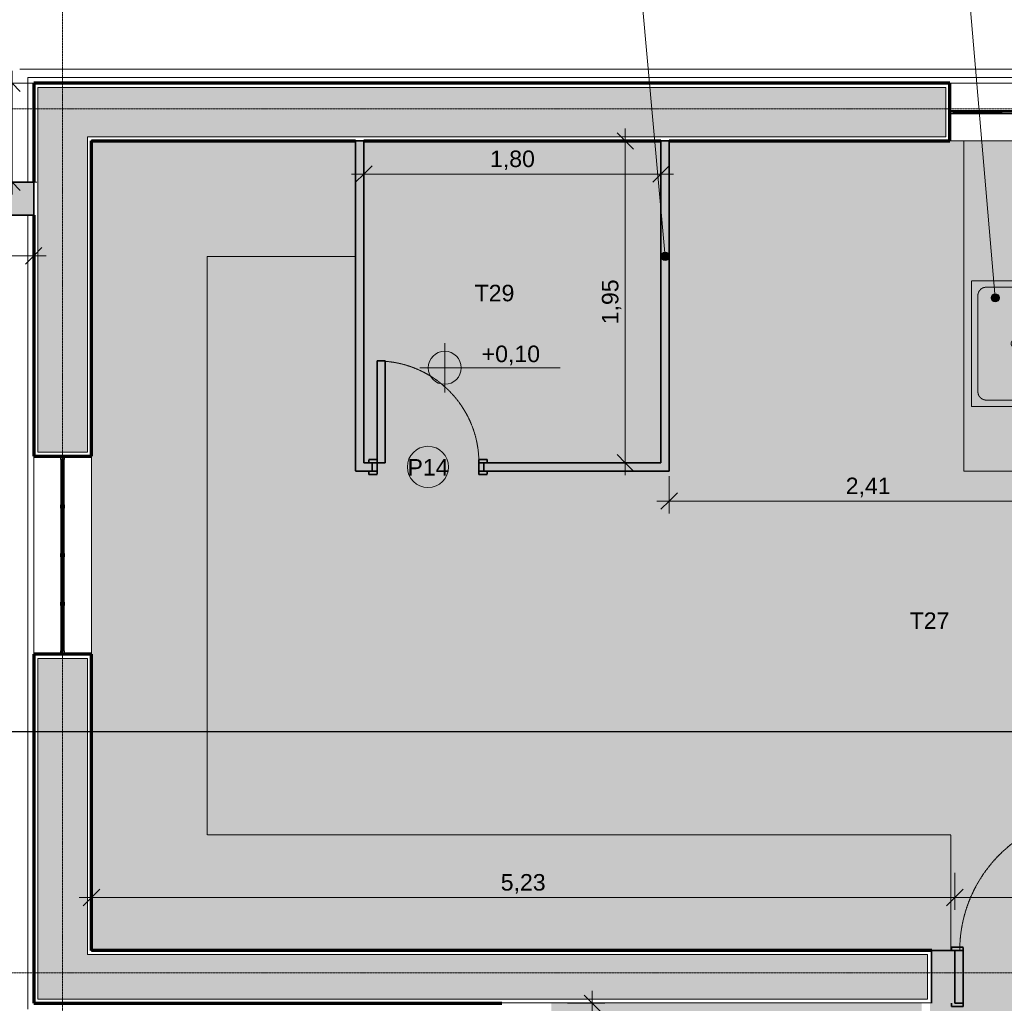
# Model space of a CAD drawing. Header units: millimetres. Extents: x -34717 to 9622, y -21919 to 4394.
# Tile 16 of 67: x -22066 to -16101, y -6093 to -134. Entities that reach past the tile are written whole.
import ezdxf

# ---------------------------------------------------------------- set-up
doc = ezdxf.new("R2010")
doc.units = ezdxf.units.MM
doc.linetypes.add('_Tracejado médio', pattern=[4, 3, -1])
doc.linetypes.add('_Traço - ponto', pattern=[16, 12, -2, 0, -2])
for name, color, linetype, lineweight in [('A-ANNO-DIMS', 211, 'Continuous', 9), ('A-ANNO-DIMS-50', 211, 'Continuous', 9), ('A-DOOR', 31, 'Continuous', 25), ('A-DOOR-FRAM', 31, 'Continuous', 25), ('A-DOOR-HDLN', 31, 'Continuous', 25), ('A-DOOR-IDEN', 31, 'Continuous', 9), ('A-FLOR-PATT', 8, 'Continuous', 25), ('A-GENM', 13, 'Continuous', 25), ('A-GLAZ', 151, 'Continuous', 18), ('A-WALL', 113, 'Continuous', 25), ('A-WALL-PATT', 111, 'Continuous', 25), ('G-ANNO-DIMS', 111, 'Continuous', 9), ('G-ANNO-SYMB', 111, 'Continuous', 9), ('G-ANNO-TEXT', 231, 'Continuous', 9), ('I-WALL', 2, 'Continuous', 25), ('P-SANR-FIXT', 6, 'Continuous', 25), ('Q-CASE', 31, 'Continuous', 25), ('S-GRID', 1, 'Continuous', 9)]:
    doc.layers.add(name, color=color, linetype=linetype, lineweight=lineweight)
doc.styles.add('Arial_4', font='arial.ttf', dxfattribs={"height": 100})
doc.dimstyles.new('Diagonal_-_2_0mm_Arial', dxfattribs={"dimscale": 304.8, "dimtxt": 102.02594, "dimasz": 0.328084, "dimexe": 0.246063, "dimexo": 0.0625, "dimgap": 0.024606, "dimtad": 1, "dimlfac": 0.001, "dimrnd": 0.01, "dimzin": 0, "dimdsep": 46, "dimtxsty": 'Arial_4', "dimblk1": 'OBLIQUE', "dimblk2": 'OBLIQUE', "dimsah": 1, "dimcen": 0.09, "dimdle": 0.246063, "dimadec": 0, "dimazin": 0, "dimtfac": 1, "dimtdec": 4, "dimtix": 1, "dimtmove": 0, "dimatfit": 3, "dimfxl": 0.492126, "dimfxlon": 1, "dimtvp": 1, "dimtolj": 1, "dimtzin": 0, "dimarcsym": 2})
doc.dimstyles.new('Diagonal_-_2_0mm_Arial_2', dxfattribs={"dimscale": 304.8, "dimtxt": 102.02594, "dimasz": 0.328084, "dimexe": 0.246063, "dimexo": 0.0625, "dimgap": 0.024606, "dimtad": 1, "dimdec": 0, "dimlfac": 0.1, "dimdsep": 46, "dimtxsty": 'Arial_4', "dimblk1": 'OBLIQUE', "dimblk2": 'OBLIQUE', "dimsah": 1, "dimcen": 0.09, "dimdle": 0.246063, "dimadec": 0, "dimazin": 0, "dimtfac": 1, "dimtdec": 4, "dimtix": 1, "dimtmove": 0, "dimatfit": 3, "dimfxl": 0.492126, "dimfxlon": 1, "dimtvp": 1, "dimtolj": 1, "dimtzin": 0, "dimarcsym": 2})

# ---------------------------------------------------------------- blocks, each defined once
blk = doc.blocks.new('PORTA - Simples - 0_617 x 2_10-3911889-PLANTA TÉRREO - MANTER _ DEMOLIR')
at = {"layer": 'A-DOOR-FRAM', "linetype": '_Tracejado médio', "lineweight": 18}
h = blk.add_hatch(color=21, dxfattribs=at)
h.paths.add_polyline_path([(-308.5, 45), (-328.5, 45), (-328.5, 25), (-278.5, 25), (-278.5, 45)], flags=0)
h.paths.add_polyline_path([(338.5, 45), (338.5, 25), (388.5, 25), (388.5, 45), (368.5, 45)], flags=0)
h = blk.add_hatch(color=21, dxfattribs=at)
h.paths.add_polyline_path([(-308.5, 25), (-308.5, -25), (-278.5, -25), (-278.5, 25)], flags=0)
h.paths.add_polyline_path([(338.5, 25), (338.5, -25), (368.5, -25), (368.5, 25)], flags=0)
h = blk.add_hatch(color=21, dxfattribs=at)
h.paths.add_polyline_path([(-308.5, -25), (-328.5, -25), (-328.5, -45), (-278.5, -45), (-278.5, -25)], flags=0)
h.paths.add_polyline_path([(368.5, -25), (338.5, -25), (338.5, -45), (388.5, -45), (388.5, -25)], flags=0)
at = {"layer": 'A-DOOR', "color": 30, "linetype": '_Tracejado médio', "lineweight": 35}
for p, q in [((288.5, -25), (338.5, -25)), ((288.5, -642), (288.5, -25)), ((338.5, -45), (338.5, -642)), ((338.5, -642), (288.5, -642))]:
    blk.add_line(p, q, dxfattribs=at)
at = {"layer": 'A-DOOR-FRAM', "color": 30, "linetype": '_Tracejado médio', "lineweight": 35}
for p, q in [((-328.5, 25), (-328.5, 45)), ((-328.5, 45), (-278.5, 45)), ((-308.5, 25), (-278.5, 25)), ((-278.5, 25), (-308.5, 25)), ((-278.5, 45), (-278.5, 25)), ((-278.5, 25), (-278.5, -25)), ((338.5, 25), (338.5, 45)), ((338.5, 45), (388.5, 45)), ((338.5, -25), (338.5, 25)), ((338.5, 25), (368.5, 25)), ((368.5, 25), (338.5, 25)), ((388.5, 45), (388.5, 25)), ((-328.5, -45), (-328.5, -25)), ((-278.5, -45), (-328.5, -45)), ((-278.5, -25), (-308.5, -25)), ((-308.5, -25), (-278.5, -25)), ((-278.5, -25), (-278.5, -45)), ((368.5, -25), (338.5, -25)), ((338.5, -25), (368.5, -25)), ((338.5, -45), (338.5, -25)), ((388.5, -45), (338.5, -45)), ((388.5, -25), (388.5, -45))]:
    blk.add_line(p, q, dxfattribs=at)
at = {"layer": 'A-DOOR-HDLN', "color": 40, "linetype": '_Tracejado médio', "lineweight": 18}
blk.add_arc((338.5, -25), 617, 180, 269.7928, dxfattribs=at)
blk = doc.blocks.new('Janelas_J2 e J4 - J4 - 1_2 x 1_81-4330366-PLANTA TÉRREO - MANTER _ DEMOLIR')
at = {"layer": 'A-GLAZ'}
h = blk.add_hatch(dxfattribs=at)
h.set_pattern_fill('FP_14', color=256, style=0, pattern_type=2)
h.set_pattern_definition([(315, (2778.492, -21806.115), (17.67767, 17.67767), [])])
h.paths.add_polyline_path([(-600, 0), (-599.9, -10), (-580, -10), (-580, 10), (-600, 10)], flags=0)
h.paths.add_polyline_path([(-305, -10), (-285, -10), (-285, 10), (-305, 10), (-305, -4)], flags=0)
h.paths.add_polyline_path([(-10, 10), (-10, 4), (10, 4), (10, 10)], flags=0)
h.paths.add_polyline_path([(-10, -4), (-10, -10), (10, -10), (10, -4), (-4, -4)], flags=0)
h.paths.add_polyline_path([(285, -4), (285, -10), (305, -10), (305, 10), (285, 10), (285, 4)], flags=0)
h.paths.add_polyline_path([(580, 0), (580, -10), (600, -10), (599.9, 10), (580, 10)], flags=0)
at = {"layer": 'A-GLAZ', "lineweight": 25}
for p, q in [((-600, 10), (-580, 10)), ((-580, 10), (-580, -10)), ((-580, -4), (-580, 4)), ((-580, 4), (-285, 4)), ((-305, -10), (-305, 10)), ((-305, 10), (-285, 10)), ((-285, 10), (-285, 4)), ((-10, 4), (-10, 10)), ((-10, 10), (10, 10)), ((10, 10), (10, 4)), ((285, 4), (285, 10)), ((285, 10), (305, 10)), ((285, 4), (580, 4)), ((305, 10), (305, -10)), ((580, -10), (580, 10)), ((580, 10), (600, 10)), ((580, 4), (580, -4)), ((-580, -10), (-600, -10)), ((-285, -4), (-580, -4)), ((-285, -10), (-305, -10)), ((-285, -4), (-285, -10)), ((-10, -10), (-10, -4)), ((10, -10), (-10, -10)), ((10, -4), (10, -10)), ((580, -4), (285, -4)), ((285, -10), (285, -4)), ((305, -10), (285, -10)), ((600, -10), (580, -10))]:
    blk.add_line(p, q, dxfattribs=at)
at = {"layer": 'A-GLAZ'}
for p, q in [((-305, 10), (-580, 10)), ((-10, 10), (-285, 10)), ((-285, 4), (285, 4)), ((-285, -4), (-285, 4)), ((285, 10), (10, 10)), ((285, 4), (285, -4)), ((580, 10), (305, 10)), ((-580, -10), (-305, -10)), ((285, -4), (-285, -4)), ((-285, -10), (-10, -10)), ((10, -10), (285, -10)), ((305, -10), (580, -10))]:
    blk.add_line(p, q, dxfattribs=at)
blk = doc.blocks.new('Janelas_J2 e J4 - J4 - 1_2 x 1_81-V6-PLANTA TÉRREO - MANTER _ DEMOLIR')
at = {"layer": 'A-GLAZ'}
h = blk.add_hatch(dxfattribs=at)
h.set_pattern_fill('FP_15', color=256, style=0, pattern_type=2)
h.set_pattern_definition([(45, (15831.115, 93.492), (-17.67767, 17.67767), [])])
h.paths.add_polyline_path([(600, -10), (600, 10), (580, 10), (580, -10)], flags=0)
h.paths.add_polyline_path([(305, -10), (305, 10), (285, 10), (285, -10)], flags=0)
h.paths.add_polyline_path([(10, -10), (10, -4), (-10, -4), (-10, -10)], flags=0)
h.paths.add_polyline_path([(-305, -10), (-285, -10), (-285, 10), (-305, 10), (-305, -4)], flags=0)
h.paths.add_polyline_path([(-599.9, -10), (-580, -10), (-580, 10), (-600, 10), (-600, -10)], flags=0)
h.paths.add_polyline_path([(-10, 4), (10, 4), (10, 10), (-10, 10)], flags=0)
at = {"layer": 'A-GLAZ', "lineweight": 25}
for p, q in [((-600, 10), (-580, 10)), ((-580, 10), (-580, -10)), ((-580, -4), (-580, 4)), ((-580, 4), (-285, 4)), ((-305, -10), (-305, 10)), ((-305, 10), (-285, 10)), ((-285, 10), (-285, 4)), ((-10, 4), (-10, 10)), ((-10, 10), (10, 10)), ((10, 10), (10, 4)), ((285, 4), (285, 10)), ((285, 10), (305, 10)), ((285, 4), (580, 4)), ((305, 10), (305, -10)), ((580, -10), (580, 10)), ((580, 10), (600, 10)), ((580, 4), (580, -4)), ((-580, -10), (-600, -10)), ((-285, -4), (-580, -4)), ((-285, -10), (-305, -10)), ((-285, -4), (-285, -10)), ((-10, -10), (-10, -4)), ((10, -10), (-10, -10)), ((10, -4), (10, -10)), ((580, -4), (285, -4)), ((285, -10), (285, -4)), ((305, -10), (285, -10)), ((600, -10), (580, -10))]:
    blk.add_line(p, q, dxfattribs=at)
at = {"layer": 'A-GLAZ'}
for p, q in [((-305, 10), (-580, 10)), ((-10, 10), (-285, 10)), ((-285, 4), (285, 4)), ((-285, -4), (-285, 4)), ((285, 10), (10, 10)), ((285, 4), (285, -4)), ((580, 10), (305, 10)), ((-580, -10), (-305, -10)), ((285, -4), (-285, -4)), ((-285, -10), (-10, -10)), ((10, -10), (285, -10)), ((305, -10), (580, -10))]:
    blk.add_line(p, q, dxfattribs=at)
blk = doc.blocks.new('PORTA - Simples - 0_90 x 2_10 2-3969213-PLANTA TÉRREO - MANTER _ DEMOLIR')
at = {"layer": 'A-DOOR-FRAM', "linetype": '_Tracejado médio', "lineweight": 18}
h = blk.add_hatch(color=21, dxfattribs=at)
h.paths.add_polyline_path([(510, 160), (510, 180), (440, 180), (440, 160), (490, 160)], flags=0)
h.paths.add_polyline_path([(-430, 160), (-380, 160), (-380, 180), (-450, 180), (-450, 160)], flags=0)
h = blk.add_hatch(color=21, dxfattribs=at)
h.paths.add_polyline_path([(480, -160), (490, -160), (490, 160), (440, 160), (440, -160)], flags=0)
h.paths.add_polyline_path([(-380, -160), (-380, 160), (-430, 160), (-430, -160)], flags=0)
h = blk.add_hatch(color=21, dxfattribs=at)
h.paths.add_polyline_path([(440, -180), (480, -180), (480, -160), (440, -160)], flags=0)
h.paths.add_polyline_path([(-412.5, -180), (-380, -180), (-380, -160), (-450, -160), (-450, -180), (-430, -180)], flags=0)
at = {"layer": 'A-DOOR', "color": 30, "linetype": '_Tracejado médio', "lineweight": 35}
for p, q in [((440, 980), (410, 980)), ((410, 980), (410, 160)), ((440, 180), (440, 980)), ((410, 160), (440, 160))]:
    blk.add_line(p, q, dxfattribs=at)
at = {"layer": 'A-DOOR-FRAM', "color": 30, "linetype": '_Tracejado médio', "lineweight": 35}
for p, q in [((-380, 180), (-450, 180)), ((-450, 180), (-450, 160)), ((-380, 160), (-380, 180)), ((510, 180), (440, 180)), ((440, 180), (440, 160)), ((510, 160), (510, 180)), ((-380, 160), (-430, 160)), ((-430, 160), (-380, 160)), ((-380, -160), (-380, 160)), ((490, 160), (440, 160)), ((440, 160), (440, -160)), ((440, 160), (490, 160)), ((-450, -160), (-450, -180)), ((-430, -160), (-380, -160)), ((-380, -160), (-430, -160)), ((-380, -180), (-380, -160)), ((440, -160), (480, -160)), ((480, -160), (440, -160)), ((440, -160), (440, -180)), ((-450, -180), (-380, -180)), ((440, -180), (480, -180))]:
    blk.add_line(p, q, dxfattribs=at)
at = {"layer": 'A-DOOR-HDLN', "color": 40, "linetype": '_Tracejado médio', "lineweight": 18}
blk.add_arc((420.2, 160), 820.2, 88.77153, 180, dxfattribs=at)
blk = doc.blocks.new('Topo da bancada com pia_0001 - Profundidade 600mm-3951672-PLANTA TÉRREO - MANTER _ DEMOLIR')
at = {"layer": 'Q-CASE', "linetype": '_Tracejado médio', "lineweight": 18}
h = blk.add_hatch(color=41, dxfattribs=at)
h.paths.add_polyline_path([(-1200.5, 625), (-1200.5, 0), (799.5, 0), (799.5, 625)], flags=0)
h.paths.add_polyline_path([(-808.4, 43.1), (-808.4, 578.1), (-48.4, 578.1), (-48.4, 43.1)], flags=0)
at = {"layer": 'Q-CASE', "color": 40, "linetype": '_Tracejado médio', "lineweight": 18}
for p, q in [((-1200.5, 625), (799.5, 625)), ((-1200.5, 0), (-1200.5, 625)), ((799.5, 625), (799.5, 0)), ((-1200.5, 19), (799.5, 19))]:
    blk.add_line(p, q, dxfattribs=at)
blk = doc.blocks.new('M_Pia da cozinha-Simples - 760 x 535 mm-3023114-PLANTA TÉRREO - MANTER _ DEMOLIR')
at = {"layer": 'P-SANR-FIXT', "linetype": '_Tracejado médio', "lineweight": 18}
blk.add_hatch(color=41, dxfattribs=at).paths.add_polyline_path([(395.7, -269.8), (395.7, 265.2), (-364.3, 265.2), (-364.3, -269.8)], flags=0)
at = {"layer": 'P-SANR-FIXT', "color": 40, "linetype": '_Tracejado médio', "lineweight": 18}
for p, q in [((-364.3, 265.2), (395.7, 265.2)), ((-364.3, -269.8), (-364.3, 265.2)), ((395.7, 265.2), (395.7, -269.8)), ((-275.4, 227.1), (306.8, 227.1)), ((-326.2, -104.7), (-326.2, 176.3)), ((357.6, 176.3), (357.6, -104.7)), ((3, -212.7), (3, -53.1)), ((28.4, -212.7), (28.4, -53.1)), ((3, -155.5), (-275.4, -155.5)), ((306.8, -155.5), (28.4, -155.5)), ((395.7, -269.8), (-364.3, -269.8))]:
    blk.add_line(p, q, dxfattribs=at)
for centre, radius, start, end in [((-275.4, 176.3), 50.8, 90, 180), ((306.8, 176.3), 50.8, 360, 90), ((15.7, 0), 25.4, 360, 180), ((15.7, 0), 25.4, 180, 0), ((15.7, -53.1), 12.7, 360, 180), ((-275.4, -104.7), 50.8, 180, 270), ((306.8, -104.7), 50.8, 270, 0), ((-84.3, -212.7), 25.4, 0, 180), ((-84.3, -212.7), 25.4, 180, 0), ((15.7, -212.7), 12.7, 180, 0), ((115.7, -212.7), 25.4, 0, 180), ((115.7, -212.7), 25.4, 180, 0)]:
    blk.add_arc(centre, radius, start, end, dxfattribs=at)
blk = doc.blocks.new('Generic Models 25 - Generic Models 25-4099106-PLANTA TÉRREO - MANTER _ DEMOLIR')
at = {"layer": 'A-GENM', "linetype": '_Tracejado médio', "lineweight": 18}
blk.add_hatch(color=41, dxfattribs=at).paths.add_polyline_path([(-16543.6, -5773.5), (-16426.1, -5773.5), (-16426.1, -5073.5), (-20931.1, -5073.5), (-20931.1, -1568.5), (-20031.1, -1568.5), (-20031.1, -868.5), (-21631.1, -868.5), (-21631.1, -5773.5), (-16543.7, -5773.5)], flags=0)
at = {"layer": 'A-GENM', "color": 40, "linetype": '_Tracejado médio', "lineweight": 18}
for p, q in [((-20931.1, -5073.5), (-20931.1, -1568.5)), ((-20931.1, -1568.5), (-20031.1, -1568.5)), ((-21631.1, -2778.5), (-21631.1, -3978.5)), ((-16426.1, -5073.5), (-20931.1, -5073.5)), ((-16426.1, -5773.5), (-16426.1, -5073.5))]:
    blk.add_line(p, q, dxfattribs=at)
blk = doc.blocks.new('Embasamento - Embasamento-4325691-PLANTA TÉRREO - MANTER _ DEMOLIR')
at = {"layer": 'A-GENM', "lineweight": 18}
for p, q in [((-10051.1, -433.5), (-22066.1, -433.5)), ((-22016.1, -483.5), (-22016.1, -1118.5)), ((-10051.1, -483.5), (-22016.1, -483.5)), ((-22016.1, -1318.5), (-22016.1, -6128.5))]:
    blk.add_line(p, q, dxfattribs=at)
blk = doc.blocks.new('DIMBLOCK51-PLANTA TÉRREO - MANTER _ DEMOLIR')
at = {"layer": 'A-ANNO-DIMS-50'}
for p, q in [((-18131.1, -2900.3), (-18131.1, -3125.3)), ((-18131.1, -3050.3), (-18131.1, -2900.3)), ((-15721.1, -2900.3), (-15721.1, -3125.3)), ((-15721.1, -3050.3), (-15721.1, -2900.3)), ((-18206.1, -3050.3), (-15721.1, -3050.3))]:
    blk.add_line(p, q, dxfattribs=at)
at = {"layer": 'A-ANNO-DIMS-50', "lineweight": 18}
for p, q in [((-18131.1, -3050.3), (-18081.1, -3000.3)), ((-15721.1, -3050.3), (-15671.1, -3000.3)), ((-18131.1, -3050.3), (-18181.1, -3100.3)), ((-15721.1, -3050.3), (-15771.1, -3100.3))]:
    blk.add_line(p, q, dxfattribs=at)
at = {"layer": 'A-ANNO-DIMS-50', "color": 0, "insert": (-17061.8, -2908.2), "char_height": 100, "width": 325.653, "attachment_point": 1, "line_spacing_factor": 0.941778, "style": 'Arial_4'}
blk.add_mtext('2,41', dxfattribs=at)
blk = doc.blocks.new('_Oblique')
at = {"color": 0, "linetype": 'ByBlock', "lineweight": -2}
blk.add_line((-0.5, -0.5), (0.5, 0.5), dxfattribs=at)
blk = doc.blocks.new('DIMBLOCK53-PLANTA TÉRREO - MANTER _ DEMOLIR')
at = {"layer": 'A-ANNO-DIMS-50', "lineweight": 18}
for p, q in [((-18397.2, -868.5), (-18447.2, -818.5)), ((-18397.2, -868.5), (-18347.2, -918.5)), ((-18397.2, -2818.5), (-18447.2, -2768.5)), ((-18397.2, -2818.5), (-18347.2, -2868.5))]:
    blk.add_line(p, q, dxfattribs=at)
at = {"layer": 'A-ANNO-DIMS-50'}
for p, q in [((-18397.2, -2893.5), (-18397.2, -793.5)), ((-18547.2, -868.5), (-18322.2, -868.5)), ((-18397.2, -868.5), (-18547.2, -868.5)), ((-18547.2, -2818.5), (-18322.2, -2818.5)), ((-18397.2, -2818.5), (-18547.2, -2818.5))]:
    blk.add_line(p, q, dxfattribs=at)
at = {"layer": 'A-ANNO-DIMS-50', "color": 0, "insert": (-18539.2, -1979.2), "char_height": 100, "width": 325.653, "attachment_point": 1, "rotation": 90, "line_spacing_factor": 0.941778, "style": 'Arial_4'}
blk.add_mtext('1,95', dxfattribs=at)
blk = doc.blocks.new('DIMBLOCK60-PLANTA TÉRREO - MANTER _ DEMOLIR')
at = {"layer": 'A-ANNO-DIMS-50'}
for p, q in [((-18597.2, -9033.5), (-18597.2, -6018.5)), ((-18747.2, -6093.5), (-18522.2, -6093.5)), ((-18597.2, -6093.5), (-18747.2, -6093.5)), ((-18747.2, -9033.5), (-18522.2, -9033.5)), ((-18597.2, -9033.5), (-18747.2, -9033.5))]:
    blk.add_line(p, q, dxfattribs=at)
at = {"layer": 'A-ANNO-DIMS-50', "lineweight": 18}
for p, q in [((-18597.2, -6093.5), (-18647.2, -6043.5)), ((-18597.2, -6093.5), (-18547.2, -6143.5)), ((-18597.2, -9033.5), (-18647.2, -8983.5)), ((-18597.2, -9033.5), (-18547.2, -9083.5))]:
    blk.add_line(p, q, dxfattribs=at)
at = {"layer": 'A-ANNO-DIMS-50', "color": 0, "insert": (-18739.2, -7699.2), "char_height": 100, "width": 325.653, "attachment_point": 1, "rotation": 90, "line_spacing_factor": 0.941778, "style": 'Arial_4'}
blk.add_mtext('2,94', dxfattribs=at)
blk = doc.blocks.new('DIMBLOCK88-PLANTA TÉRREO - MANTER _ DEMOLIR')
at = {"layer": 'A-ANNO-DIMS-50'}
for p, q in [((-24591.1, -1414.8), (-24591.1, -1639.8)), ((-24591.1, -1564.8), (-24591.1, -1414.8)), ((-21981.1, -1414.8), (-21981.1, -1639.8)), ((-21981.1, -1564.8), (-21981.1, -1414.8)), ((-24591.1, -1564.8), (-21906.1, -1564.8))]:
    blk.add_line(p, q, dxfattribs=at)
at = {"layer": 'A-ANNO-DIMS-50', "lineweight": 18}
for p, q in [((-24591.1, -1564.8), (-24541.1, -1514.8)), ((-21981.1, -1564.8), (-21931.1, -1514.8)), ((-24591.1, -1564.8), (-24641.1, -1614.8)), ((-21981.1, -1564.8), (-22031.1, -1614.8))]:
    blk.add_line(p, q, dxfattribs=at)
at = {"layer": 'A-ANNO-DIMS-50', "color": 0, "insert": (-23421.8, -1422.8), "char_height": 100, "width": 325.653, "attachment_point": 1, "line_spacing_factor": 0.941778, "style": 'Arial_4'}
blk.add_mtext('2,61', dxfattribs=at)
blk = doc.blocks.new('DIMBLOCK128-PLANTA TÉRREO - MANTER _ DEMOLIR')
at = {"layer": 'A-ANNO-DIMS-50'}
for p, q in [((-21631.1, -5302.4), (-21631.1, -5527.4)), ((-21631.1, -5452.4), (-21631.1, -5302.4)), ((-16401.1, -5302.4), (-16401.1, -5527.4)), ((-16401.1, -5452.4), (-16401.1, -5302.4)), ((-21706.1, -5452.4), (-16401.1, -5452.4))]:
    blk.add_line(p, q, dxfattribs=at)
at = {"layer": 'A-ANNO-DIMS-50', "lineweight": 18}
for p, q in [((-21631.1, -5452.4), (-21581.1, -5402.4)), ((-16401.1, -5452.4), (-16351.1, -5402.4)), ((-21631.1, -5452.4), (-21681.1, -5502.4)), ((-16401.1, -5452.4), (-16451.1, -5502.4))]:
    blk.add_line(p, q, dxfattribs=at)
at = {"layer": 'A-ANNO-DIMS-50', "color": 0, "insert": (-19151.8, -5310.4), "char_height": 100, "width": 325.653, "attachment_point": 1, "line_spacing_factor": 0.941778, "style": 'Arial_4'}
blk.add_mtext('5,23', dxfattribs=at)
blk = doc.blocks.new('DIMBLOCK129-PLANTA TÉRREO - MANTER _ DEMOLIR')
at = {"layer": 'A-ANNO-DIMS-50'}
for p, q in [((-16401.1, -5302.4), (-16401.1, -5527.4)), ((-16401.1, -5452.4), (-16401.1, -5302.4)), ((-15481.1, -5302.4), (-15481.1, -5527.4)), ((-15481.1, -5452.4), (-15481.1, -5302.4)), ((-16401.1, -5452.4), (-15481.1, -5452.4))]:
    blk.add_line(p, q, dxfattribs=at)
at = {"layer": 'A-ANNO-DIMS-50', "lineweight": 18}
for p, q in [((-16401.1, -5452.4), (-16351.1, -5402.4)), ((-15481.1, -5452.4), (-15431.1, -5402.4)), ((-16401.1, -5452.4), (-16451.1, -5502.4)), ((-15481.1, -5452.4), (-15531.1, -5502.4))]:
    blk.add_line(p, q, dxfattribs=at)
at = {"layer": 'A-ANNO-DIMS-50', "color": 0, "insert": (-16018.7, -5310.4), "char_height": 100, "width": 186.088, "attachment_point": 1, "line_spacing_factor": 0.941778, "style": 'Arial_4'}
blk.add_mtext('92', dxfattribs=at)
blk = doc.blocks.new('DIMBLOCK131-PLANTA TÉRREO - MANTER _ DEMOLIR')
at = {"layer": 'A-ANNO-DIMS-50', "lineweight": 18}
for p, q in [((-22112.7, -518.5), (-22162.7, -468.5)), ((-22112.7, -518.5), (-22062.7, -568.5)), ((-22112.7, -1118.5), (-22162.7, -1068.5)), ((-22112.7, -1118.5), (-22062.7, -1168.5))]:
    blk.add_line(p, q, dxfattribs=at)
at = {"layer": 'A-ANNO-DIMS-50'}
for p, q in [((-22112.7, -443.5), (-22112.7, -1193.5)), ((-21962.7, -518.5), (-22187.7, -518.5)), ((-22112.7, -518.5), (-21962.7, -518.5)), ((-21962.7, -1118.5), (-22187.7, -1118.5)), ((-22112.7, -1118.5), (-21962.7, -1118.5))]:
    blk.add_line(p, q, dxfattribs=at)
at = {"layer": 'A-ANNO-DIMS-50', "color": 0, "insert": (-22254.8, -896), "char_height": 100, "width": 186.088, "attachment_point": 1, "rotation": 90, "line_spacing_factor": 0.941778, "style": 'Arial_4'}
blk.add_mtext('60', dxfattribs=at)
blk = doc.blocks.new('DIMBLOCK136-PLANTA TÉRREO - MANTER _ DEMOLIR')
at = {"layer": 'A-ANNO-DIMS-50'}
for p, q in [((-19981.1, -918.7), (-19981.1, -1143.7)), ((-19981.1, -1068.7), (-19981.1, -918.7)), ((-18181.1, -918.7), (-18181.1, -1143.7)), ((-18181.1, -1068.7), (-18181.1, -918.7)), ((-20056.1, -1068.7), (-18106.1, -1068.7))]:
    blk.add_line(p, q, dxfattribs=at)
at = {"layer": 'A-ANNO-DIMS-50', "lineweight": 18}
for p, q in [((-19981.1, -1068.7), (-20031.1, -1118.7)), ((-19981.1, -1068.7), (-19931.1, -1018.7)), ((-18181.1, -1068.7), (-18231.1, -1118.7)), ((-18181.1, -1068.7), (-18131.1, -1018.7))]:
    blk.add_line(p, q, dxfattribs=at)
at = {"layer": 'A-ANNO-DIMS-50', "color": 0, "insert": (-19216.8, -926.6), "char_height": 100, "width": 325.653, "attachment_point": 1, "line_spacing_factor": 0.941778, "style": 'Arial_4'}
blk.add_mtext('1,80', dxfattribs=at)
blk = doc.blocks.new('Spot Elevations - Spot elevation - Planta-10655-PLANTA TÉRREO - MANTER _ DEMOLIR')
at = {"layer": 'G-ANNO-DIMS'}
h = blk.add_hatch(color=256, dxfattribs=at)
edge = h.paths.add_edge_path(flags=0)
edge.add_line((0, 0), (-2, 0))
edge.add_arc((0, 0), 2, 90, 180, ccw=False)
edge.add_line((0, 2), (0, 0))
h = blk.add_hatch(color=256, dxfattribs=at)
edge = h.paths.add_edge_path(flags=0)
edge.add_line((0, 0), (2, 0))
edge.add_arc((0, 0), 2, 270, 360, ccw=False)
edge.add_line((0, -2), (0, 0))
for p, q in [((0, -3), (0, 3)), ((-3, 0), (14, 0))]:
    blk.add_line(p, q, dxfattribs=at)
blk.add_circle((0, 0), 2, dxfattribs=at)
blk = doc.blocks.new('TAG-Porta - Ref_ Porta-2416850-PLANTA TÉRREO - MANTER _ DEMOLIR')
at = {"layer": 'A-DOOR-IDEN'}
blk.add_circle((0, 0), 2.5, dxfattribs=at)

msp = doc.modelspace()

# ---------------------------------------------------------------- hatches: boundary and pattern name
at = {"layer": 'A-FLOR-PATT'}
h = msp.add_hatch(color=254, dxfattribs=at)
h.paths.add_polyline_path([(-13081.874, -17998.492), (-10621.115, -17998.492), (-10621.115, -16503.492), (-12051.115, -16503.492), (-12051.115, -16523.492), (-12101.115, -16523.492), (-12101.115, -16433.492), (-12051.115, -16433.492), (-12051.115, -16453.492), (-10621.115, -16453.492), (-10621.115, -15403.492), (-12801.115, -15403.492), (-12801.115, -16453.492), (-12791.115, -16453.492), (-12791.115, -16433.492), (-12741.115, -16433.492), (-12741.115, -16523.492), (-12791.115, -16523.492), (-12791.115, -16503.492), (-12851.115, -16503.492), (-12851.115, -16523.492), (-12901.115, -16523.492), (-12901.115, -16433.492), (-12851.115, -16433.492), (-12851.115, -12303.492), (-14526.115, -12303.492), (-14526.115, -16453.492), (-13591.115, -16453.492), (-13591.115, -16433.492), (-13541.115, -16433.492), (-13541.115, -16523.492), (-13591.115, -16523.492), (-13591.115, -16503.492), (-15251.115, -16503.492), (-15251.115, -12303.492), (-17066.115, -12303.492), (-17066.115, -14792.136), (-17691.115, -14792.136), (-17691.115, -17998.492), (-14346.603, -17998.492)], flags=0)
h.paths.add_polyline_path([(-26993.895, -17998.492), (-22181.115, -17998.492), (-22181.115, -16118.492), (-23291.115, -16118.492), (-23291.115, -16138.492), (-23341.115, -16138.492), (-23341.115, -16048.492), (-23291.115, -16048.492), (-23291.115, -16068.492), (-22181.115, -16068.492), (-22181.115, -12303.492), (-24051.115, -12303.492), (-24051.115, -16068.492), (-24031.115, -16068.492), (-24031.115, -16048.492), (-23981.115, -16048.492), (-23981.115, -16138.492), (-24031.115, -16138.492), (-24031.115, -16118.492), (-24079.615, -16118.492), (-24079.615, -16138.492), (-24129.615, -16138.492), (-24129.615, -16048.492), (-24101.115, -16048.492), (-24101.115, -12303.492), (-27281.115, -12303.492), (-27281.115, -16068.492), (-24819.615, -16068.492), (-24819.615, -16048.492), (-24769.615, -16048.492), (-24769.615, -16138.492), (-24819.615, -16138.492), (-24819.615, -16118.492), (-27281.115, -16118.492), (-27281.115, -16115.021), (-27481.115, -16115.384), (-27481.115, -16145.021), (-27581.115, -16145.021), (-27581.115, -17205.021), (-27481.115, -17205.021), (-27481.115, -17235.021), (-27281.115, -17235.021), (-27281.115, -17998.492)], flags=0)
h.paths.add_polyline_path([(-27631.115, -17998.492), (-27631.115, -12928.492), (-29721.115, -12928.492), (-29721.115, -17998.492), (-28258.624, -17998.492)], flags=0)
h.paths.add_polyline_path([(-6771.115, -17998.492), (-6771.115, -16603.492), (-7891.115, -16603.492), (-7891.115, -16453.492), (-7921.115, -16453.492), (-7921.115, -16353.492), (-9051.115, -16353.492), (-9051.115, -16453.492), (-9081.115, -16453.492), (-9081.115, -16603.492), (-10471.115, -16603.492), (-10471.115, -16633.492), (-10571.115, -16633.492), (-10571.115, -17923.492), (-10471.115, -17923.492), (-10471.115, -17953.492), (-10271.115, -17953.492), (-10271.115, -17998.492), (-7908.579, -17998.492)], flags=0)
h.paths.add_polyline_path([(-18041.115, -17998.492), (-18041.115, -17883.366), (-17841.115, -17883.003), (-17841.115, -17853.366), (-17741.115, -17853.366), (-17741.115, -16633.366), (-17841.115, -16633.366), (-17841.115, -16603.366), (-18041.115, -16603.366), (-18041.115, -14893.492), (-20173.538, -14893.492), (-20173.538, -14913.492), (-20223.538, -14913.492), (-20223.538, -14823.492), (-20173.538, -14823.492), (-20173.538, -14843.492), (-18041.115, -14843.492), (-18041.115, -12303.492), (-21831.115, -12303.492), (-21831.115, -14843.492), (-20890.538, -14843.492), (-20890.538, -14823.492), (-20840.538, -14823.492), (-20840.538, -14913.492), (-20890.538, -14913.492), (-20890.538, -14893.492), (-21831.115, -14893.492), (-21831.115, -16613.366), (-22031.115, -16613.728), (-22031.115, -16643.366), (-22131.115, -16643.366), (-22131.115, -17863.366), (-22031.115, -17863.366), (-22031.115, -17893.366), (-21831.115, -17893.366), (-21831.115, -17998.492), (-18140.791, -17998.492)], flags=0)
h.paths.add_polyline_path([(-10621.115, -15353.492), (-10621.115, -12303.492), (-12801.115, -12303.492), (-12801.115, -15353.492), (-11330.417, -15353.492)], flags=0)
h.paths.add_polyline_path([(-15611.332, -12253.492), (-15396.115, -12253.492), (-15396.115, -12153.492), (-15366.115, -12153.492), (-15366.115, -11953.492), (-15271.115, -11953.492), (-15271.115, -9873.492), (-15212.615, -9873.492), (-15212.615, -9853.492), (-15162.615, -9853.492), (-15162.615, -9943.492), (-15212.615, -9943.492), (-15212.615, -9923.492), (-15221.115, -9923.492), (-15221.115, -11953.492), (-13061.115, -11953.492), (-13061.115, -9923.492), (-14472.615, -9923.492), (-14472.615, -9943.492), (-14522.615, -9943.492), (-14522.615, -9853.492), (-14472.615, -9853.492), (-14472.615, -9873.492), (-13061.115, -9873.492), (-13061.115, -8303.492), (-14667.615, -8303.492), (-14667.615, -8323.492), (-14717.615, -8323.492), (-14717.615, -8233.492), (-14667.615, -8233.492), (-14667.615, -8253.492), (-13061.115, -8253.492), (-13061.115, -6093.492), (-15441.115, -6093.492), (-15441.115, -8253.492), (-15407.615, -8253.492), (-15407.615, -8233.492), (-15357.615, -8233.492), (-15357.615, -8323.492), (-15407.615, -8323.492), (-15407.615, -8303.492), (-15491.115, -8303.492), (-15491.115, -6113.492), (-15531.115, -6113.492), (-15531.115, -5753.492), (-15461.115, -5753.492), (-15461.115, -5773.492), (-12811.115, -5773.492), (-12811.115, -4113.492), (-11883.115, -4113.492), (-11883.115, -4093.492), (-11833.115, -4093.492), (-11833.115, -4183.492), (-11883.115, -4183.492), (-11883.115, -4163.492), (-12761.115, -4163.492), (-12761.115, -5773.492), (-10351.115, -5773.492), (-10351.115, -4163.492), (-11166.115, -4163.492), (-11166.115, -4183.492), (-11216.115, -4183.492), (-11216.115, -4093.492), (-11166.115, -4093.492), (-11166.115, -4113.492), (-10351.115, -4113.492), (-10351.115, -2259.153), (-10976.115, -2259.153), (-10976.115, -868.492), (-14966.115, -868.492), (-14966.115, -2868.492), (-16346.115, -2868.492), (-16346.115, -868.492), (-18131.115, -868.492), (-18131.115, -2868.492), (-19234.115, -2868.492), (-19234.115, -2888.492), (-19284.115, -2888.492), (-19284.115, -2798.492), (-19234.115, -2798.492), (-19234.115, -2818.492), (-18181.115, -2818.492), (-18181.115, -868.492), (-19981.115, -868.492), (-19981.115, -2818.492), (-19951.115, -2818.492), (-19951.115, -2798.492), (-19901.115, -2798.492), (-19901.115, -2888.492), (-19951.115, -2888.492), (-19951.115, -2868.492), (-20031.115, -2868.492), (-20031.115, -1568.492), (-20931.115, -1568.492), (-20931.115, -5073.492), (-16426.115, -5073.492), (-16426.115, -5773.492), (-16421.115, -5773.492), (-16421.115, -5753.492), (-16351.115, -5753.492), (-16351.115, -6113.492), (-16421.115, -6113.492), (-16421.115, -6093.492), (-16551.115, -6093.492), (-16551.115, -8283.366), (-16531.115, -8283.366), (-16531.115, -8333.366), (-16621.115, -8333.366), (-16621.115, -8283.366), (-16601.115, -8283.366), (-16601.115, -6093.492), (-18846.115, -6093.492), (-18846.115, -11953.492), (-16601.115, -11953.492), (-16601.115, -9824.888), (-16621.115, -9824.888), (-16621.115, -9774.888), (-16531.115, -9774.888), (-16531.115, -9824.888), (-16551.115, -9824.888), (-16551.115, -11953.492), (-16526.115, -11953.492), (-16525.753, -12153.492), (-16496.115, -12153.492), (-16496.115, -12253.492)], flags=0)
h.paths.add_polyline_path([(-16601.115, -9134.888), (-16621.115, -9134.888), (-16621.115, -9084.888), (-16601.115, -9084.888), (-16601.115, -9083.492), (-18806.115, -9083.492), (-18806.115, -9033.492), (-16601.115, -9033.492), (-16601.115, -9023.366), (-16621.115, -9023.366), (-16621.115, -8973.366), (-16531.115, -8973.366), (-16531.115, -9023.366), (-16551.115, -9023.366), (-16551.115, -9084.888), (-16531.115, -9084.888), (-16531.115, -9134.888), (-16551.115, -9134.888)], flags=0)
at = {"layer": 'A-WALL-PATT'}
h = msp.add_hatch(color=256, dxfattribs=at)
h.paths.add_polyline_path([(-21934.978, -6068.492), (-21656.115, -6068.492), (-21656.115, -4003.492), (-21956.115, -4003.492), (-21956.115, -6068.492)], flags=0)
h.paths.add_polyline_path([(-21806.115, -2753.492), (-21656.115, -2753.492), (-21656.115, -543.492), (-21956.115, -543.492), (-21956.115, -2753.492)], flags=0)
h = msp.add_hatch(color=256, dxfattribs=at)
h.paths.add_polyline_path([(-10351.115, -843.492), (-10326.115, -843.492), (-10326.115, -543.492), (-11546.115, -543.492), (-11546.115, -843.492), (-10552.416, -843.492)], flags=0)
h.paths.add_polyline_path([(-12796.115, -843.492), (-12796.115, -543.492), (-15206.115, -543.492), (-15206.115, -843.492), (-13081.874, -843.492)], flags=0)
h.paths.add_polyline_path([(-16456.115, -843.492), (-16456.115, -543.492), (-21656.115, -543.492), (-21656.115, -843.492), (-18140.791, -843.492)], flags=0)
at = {"layer": 'A-WALL-PATT', "lineweight": 18}
for points in [[(-19981.115, -2868.492), (-19981.115, -868.492), (-20031.115, -868.492), (-20031.115, -2868.492)], [(-18131.115, -2818.492), (-18131.115, -868.492), (-18181.115, -868.492), (-18181.115, -2818.492), (-18140.791, -2818.492)], [(-21981.115, -1318.492), (-21981.115, -1118.492), (-24391.115, -1118.492), (-24391.115, -1318.492), (-23199.708, -1318.492)]]:
    msp.add_hatch(color=21, dxfattribs=at).paths.add_polyline_path(points, flags=0)
h = msp.add_hatch(color=21, dxfattribs=at)
h.paths.add_polyline_path([(-18131.115, -2868.492), (-18131.115, -2818.492), (-19254.115, -2818.492), (-19254.115, -2868.492), (-18140.791, -2868.492)], flags=0)
h.paths.add_polyline_path([(-19931.115, -2868.492), (-19931.115, -2818.492), (-19981.115, -2818.492), (-19981.115, -2868.492)], flags=0)
h = msp.add_hatch(color=21, dxfattribs=at)
h.paths.add_polyline_path([(-15341.115, -6093.492), (-15341.115, -5773.492), (-15481.115, -5773.492), (-15481.115, -6093.492), (-15441.115, -6093.492)], flags=0)
h.paths.add_polyline_path([(-16401.115, -6093.492), (-16401.115, -5773.492), (-16541.115, -5773.492), (-16541.115, -6093.492)], flags=0)
at = {"layer": 'A-WALL-PATT'}
msp.add_hatch(color=256, dxfattribs=at).paths.add_polyline_path([(-18846.115, -6068.492), (-18846.115, -5798.492), (-21656.115, -5798.492), (-21656.115, -6068.492), (-19405.52, -6068.492)], flags=0)
h = msp.add_hatch(color=256, dxfattribs=at)
h.paths.add_polyline_path([(-13036.115, -6068.492), (-13036.115, -5798.492), (-15316.115, -5798.492), (-15316.115, -6068.492), (-13058.615, -6068.492)], flags=0)
h.paths.add_polyline_path([(-16566.115, -6068.492), (-16566.115, -5798.492), (-18846.115, -5798.492), (-18846.115, -6068.492), (-18140.791, -6068.492)], flags=0)
at = {"layer": 'G-ANNO-TEXT'}
h = msp.add_hatch(color=7, dxfattribs=at)
edge = h.paths.add_edge_path(flags=0)
edge.add_arc((-18156.235, -1567.832), 25, 0, 360)
h = msp.add_hatch(color=7, dxfattribs=at)
edge = h.paths.add_edge_path(flags=0)
edge.add_arc((-16156.235, -1818.892), 25, 0, 360)

# ---------------------------------------------------------------- linework, layer by layer
at = {"layer": 'A-WALL', "lineweight": 70}
for p, q in [((-21981.115, -518.492), (-21981.115, -1118.492)), ((-16431.115, -518.492), (-21981.115, -518.492)), ((-16431.115, -868.492), (-16431.115, -518.492)), ((-21631.115, -2778.492), (-21631.115, -868.492)), ((-21631.115, -868.492), (-20031.115, -868.492)), ((-19981.115, -868.492), (-18181.115, -868.492)), ((-18131.115, -868.492), (-16431.115, -868.492)), ((-21981.115, -1318.492), (-21981.115, -2778.492)), ((-21981.115, -2778.492), (-21631.115, -2778.492)), ((-21631.115, -3978.492), (-21981.115, -3978.492)), ((-21981.115, -3978.492), (-21981.115, -6093.492)), ((-21631.115, -5773.492), (-21631.115, -3978.492)), ((-16541.115, -5773.492), (-21631.115, -5773.492)), ((-21981.115, -6093.492), (-19146.115, -6093.492))]:
    msp.add_line(p, q, dxfattribs=at)
at = {"layer": 'A-WALL', "lineweight": 18}
for p, q in [((-21978.615, -520.992), (-21978.615, -2775.992)), ((-16433.615, -520.992), (-21978.615, -520.992)), ((-16433.615, -865.992), (-16433.615, -520.992)), ((-16431.115, -518.492), (-15231.115, -518.492)), ((-21956.115, -543.492), (-21956.115, -2753.492)), ((-16456.115, -543.492), (-21956.115, -543.492)), ((-16456.115, -843.492), (-16456.115, -543.492)), ((-21656.115, -2753.492), (-21656.115, -843.492)), ((-21656.115, -843.492), (-16456.115, -843.492)), ((-21633.615, -2775.992), (-21633.615, -865.992)), ((-21633.615, -865.992), (-16433.615, -865.992)), ((-16346.115, -868.492), (-16431.115, -868.492)), ((-21981.115, -3978.492), (-21981.115, -2778.492)), ((-21978.615, -2775.992), (-21633.615, -2775.992)), ((-21956.115, -2753.492), (-21656.115, -2753.492)), ((-21633.615, -3980.992), (-21978.615, -3980.992)), ((-21978.615, -3980.992), (-21978.615, -6090.992)), ((-21633.615, -5775.992), (-21633.615, -3980.992)), ((-21956.115, -4003.492), (-21956.115, -6068.492)), ((-21656.115, -4003.492), (-21956.115, -4003.492)), ((-21656.115, -5798.492), (-21656.115, -4003.492)), ((-21633.615, -5775.992), (-16543.615, -5775.992)), ((-16543.615, -6090.992), (-16543.615, -5775.992)), ((-21656.115, -5798.492), (-16566.115, -5798.492)), ((-16566.115, -6068.492), (-16566.115, -5798.492)), ((-21956.115, -6068.492), (-16566.115, -6068.492)), ((-21978.615, -6090.992), (-16543.615, -6090.992))]:
    msp.add_line(p, q, dxfattribs=at)
at = {"layer": 'A-WALL', "color": 30, "linetype": '_Tracejado médio', "lineweight": 35}
for p, q in [((-21981.115, -1118.492), (-24391.115, -1118.492)), ((-21981.115, -1318.492), (-21981.115, -1118.492)), ((-24591.115, -1318.492), (-21981.115, -1318.492)), ((-16401.115, -5773.492), (-16541.115, -5773.492)), ((-16401.115, -6093.492), (-16401.115, -5773.492))]:
    msp.add_line(p, q, dxfattribs=at)
at = {"layer": 'A-WALL', "color": 40, "linetype": '_Tracejado médio', "lineweight": 18}
msp.add_line((-16541.115, -5773.492), (-16541.115, -6093.492), dxfattribs=at)
at = {"layer": 'G-ANNO-SYMB', "lineweight": 25}
msp.add_line((6430.214, -4449.309), (-33917.121, -4449.309), dxfattribs=at)
at = {"layer": 'G-ANNO-TEXT', "color": 7}
for p, q in [((-18156.235, -1567.832), (-18408.769, 1219.82)), ((-16156.235, -1818.892), (-16408.769, 1126.233))]:
    msp.add_line(p, q, dxfattribs=at)
for centre in [(-18156.235, -1567.832), (-16156.235, -1818.892)]:
    msp.add_circle(centre, 25, dxfattribs=at)
at = {"layer": 'I-WALL', "color": 30, "linetype": '_Tracejado médio', "lineweight": 35}
for p, q in [((-20031.115, -868.492), (-20031.115, -2868.492)), ((-19981.115, -868.492), (-20031.115, -868.492)), ((-19981.115, -2818.492), (-19981.115, -868.492)), ((-18181.115, -868.492), (-18181.115, -2818.492)), ((-18131.115, -868.492), (-18181.115, -868.492)), ((-18131.115, -2868.492), (-18131.115, -868.492)), ((-19931.115, -2818.492), (-19981.115, -2818.492)), ((-19931.115, -2868.492), (-19931.115, -2818.492)), ((-18181.115, -2818.492), (-19254.115, -2818.492)), ((-19254.115, -2818.492), (-19254.115, -2868.492)), ((-20031.115, -2868.492), (-19931.115, -2868.492)), ((-19254.115, -2868.492), (-18131.115, -2868.492))]:
    msp.add_line(p, q, dxfattribs=at)
at = {"layer": 'S-GRID', "linetype": '_Traço - ponto'}
for p, q in [((-21806.115, 3893.814), (-21806.115, -21426.217)), ((6504.181, -673.492), (-33608.19, -673.492)), ((6504.181, -5908.492), (-33608.19, -5908.492))]:
    msp.add_line(p, q, dxfattribs=at)

# ---------------------------------------------------------------- block references
at = {"layer": 'A-DOOR', "color": 40, "linetype": '_Tracejado médio', "lineweight": 18, "rotation": 180}
msp.add_blockref('PORTA - Simples - 0_617 x 2_10-3911889-PLANTA TÉRREO - MANTER _ DEMOLIR', (-19562.615, -2843.492), dxfattribs=at)
at = {"layer": 'A-DOOR', "color": 40, "linetype": '_Tracejado médio', "lineweight": 18}
msp.add_blockref('PORTA - Simples - 0_90 x 2_10 2-3969213-PLANTA TÉRREO - MANTER _ DEMOLIR', (-15971.115, -5933.492), dxfattribs=at)
at = {"layer": 'A-DOOR-IDEN', "xscale": 49.99999999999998, "yscale": 49.99999999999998, "zscale": 49.99999999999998}
msp.add_blockref('TAG-Porta - Ref_ Porta-2416850-PLANTA TÉRREO - MANTER _ DEMOLIR', (-19592.615, -2843.492), dxfattribs=at)
at = {"layer": 'A-GENM', "lineweight": 18}
msp.add_blockref('Embasamento - Embasamento-4325691-PLANTA TÉRREO - MANTER _ DEMOLIR', (0, 0), dxfattribs=at)
at = {"layer": 'A-GENM', "color": 40, "linetype": '_Tracejado médio', "lineweight": 18}
msp.add_blockref('Generic Models 25 - Generic Models 25-4099106-PLANTA TÉRREO - MANTER _ DEMOLIR', (0, 0), dxfattribs=at)
at = {"layer": 'A-GLAZ'}
msp.add_blockref('Janelas_J2 e J4 - J4 - 1_2 x 1_81-V6-PLANTA TÉRREO - MANTER _ DEMOLIR', (-15831.115, -693.492), dxfattribs=at)
at = {"layer": 'A-GLAZ', "rotation": 89.99999999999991}
msp.add_blockref('Janelas_J2 e J4 - J4 - 1_2 x 1_81-4330366-PLANTA TÉRREO - MANTER _ DEMOLIR', (-21806.115, -3378.492), dxfattribs=at)
at = {"layer": 'G-ANNO-DIMS', "xscale": 49.99999999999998, "yscale": 49.99999999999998, "zscale": 49.99999999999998}
msp.add_blockref('Spot Elevations - Spot elevation - Planta-10655-PLANTA TÉRREO - MANTER _ DEMOLIR', (-19491.247, -2242.966), dxfattribs=at)
at = {"layer": 'P-SANR-FIXT', "color": 40, "linetype": '_Tracejado médio', "lineweight": 18, "rotation": 90.00000000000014}
msp.add_blockref('M_Pia da cozinha-Simples - 760 x 535 mm-3023114-PLANTA TÉRREO - MANTER _ DEMOLIR', (-16034.06, -2112.133), dxfattribs=at)
at = {"layer": 'Q-CASE', "color": 40, "linetype": '_Tracejado médio', "lineweight": 18, "rotation": 90.00000000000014}
msp.add_blockref('Topo da bancada com pia_0001 - Profundidade 600mm-3951672-PLANTA TÉRREO - MANTER _ DEMOLIR', (-15721.115, -1668.029), dxfattribs=at)

# ---------------------------------------------------------------- texts
at = {"layer": 'A-DOOR-IDEN', "insert": (-19716.839, -2796.146), "char_height": 100, "width": 308.64969, "attachment_point": 1, "style": 'Arial_4'}
msp.add_mtext('P14', dxfattribs=at)
at = {"layer": 'G-ANNO-DIMS', "insert": (-19267.234, -2108.435), "char_height": 100, "width": 422.3698, "attachment_point": 1, "line_spacing_factor": 0.941778, "style": 'Arial_4'}
msp.add_mtext('+0,10', dxfattribs=at)
at = {"layer": 'G-ANNO-TEXT', "color": 7, "char_height": 100, "width": 296.62437, "attachment_point": 1, "style": 'Arial_4'}
for s, insert in [('T29', (-19309.944, -1739.94)), ('T27', (-16674.427, -3725.095))]:
    msp.add_mtext(s, dxfattribs=dict(at, insert=insert))

# ---------------------------------------------------------------- dimensions: what is measured, and where the dimension line sits
at = {"layer": 'A-ANNO-DIMS'}
for base, p1, p2, dimstyle, override, picture, middle in [((-22112.744, -1118.492), (-21962.744, -518.492), (-21962.744, -1118.492), 'Diagonal_-_2_0mm_Arial_2', {"dimpost": '<>', "dimfxl": 600}, 'DIMBLOCK131-PLANTA TÉRREO - MANTER _ DEMOLIR', (-22171.301, -818.492)), ((-18397.198, -868.492), (-18547.198, -2818.492), (-18547.198, -868.492), 'Diagonal_-_2_0mm_Arial', {"dimpost": '<>', "dimfxl": 1950}, 'DIMBLOCK53-PLANTA TÉRREO - MANTER _ DEMOLIR', (-18455.756, -1843.492)), ((-18597.198, -6093.492), (-18747.198, -9033.492), (-18747.198, -6093.492), 'Diagonal_-_2_0mm_Arial', {"dimpost": '<>', "dimfxl": 2940}, 'DIMBLOCK60-PLANTA TÉRREO - MANTER _ DEMOLIR', (-18655.756, -7563.492))]:
    dim = msp.add_linear_dim(base=base, p1=p1, p2=p2, angle=90, dimstyle=dimstyle, override=override, dxfattribs=at)
    dim.commit()
    dim.dimension.update_dxf_attribs({"geometry": picture, "text_midpoint": middle})
for base, p1, p2, dimstyle, override, picture, middle in [((-18181.115, -1068.654), (-19981.115, -918.654), (-18181.115, -918.654), 'Diagonal_-_2_0mm_Arial', {"dimpost": '<>', "dimfxl": 1800}, 'DIMBLOCK136-PLANTA TÉRREO - MANTER _ DEMOLIR', (-19081.115, -1010.097)), ((-21981.115, -1564.801), (-24591.115, -1414.801), (-21981.115, -1414.801), 'Diagonal_-_2_0mm_Arial', {"dimpost": '<>', "dimfxl": 2610}, 'DIMBLOCK88-PLANTA TÉRREO - MANTER _ DEMOLIR', (-23286.115, -1506.244)), ((-15721.115, -3050.271), (-18131.115, -2900.271), (-15721.115, -2900.271), 'Diagonal_-_2_0mm_Arial', {"dimpost": '<>', "dimfxl": 2410}, 'DIMBLOCK51-PLANTA TÉRREO - MANTER _ DEMOLIR', (-16926.115, -2992.566)), ((-16401.115, -5452.404), (-21631.115, -5302.404), (-16401.115, -5302.404), 'Diagonal_-_2_0mm_Arial', {"dimpost": '<>', "dimfxl": 5230}, 'DIMBLOCK128-PLANTA TÉRREO - MANTER _ DEMOLIR', (-19016.115, -5393.812)), ((-15481.115, -5452.404), (-16401.115, -5302.404), (-15481.115, -5302.404), 'Diagonal_-_2_0mm_Arial_2', {"dimpost": '<>', "dimfxl": 920}, 'DIMBLOCK129-PLANTA TÉRREO - MANTER _ DEMOLIR', (-15941.115, -5393.846))]:
    dim = msp.add_linear_dim(base=base, p1=p1, p2=p2, dimstyle=dimstyle, override=override, dxfattribs=at)
    dim.commit()
    dim.dimension.update_dxf_attribs({"geometry": picture, "text_midpoint": middle})

doc.saveas('drawing.dxf')
